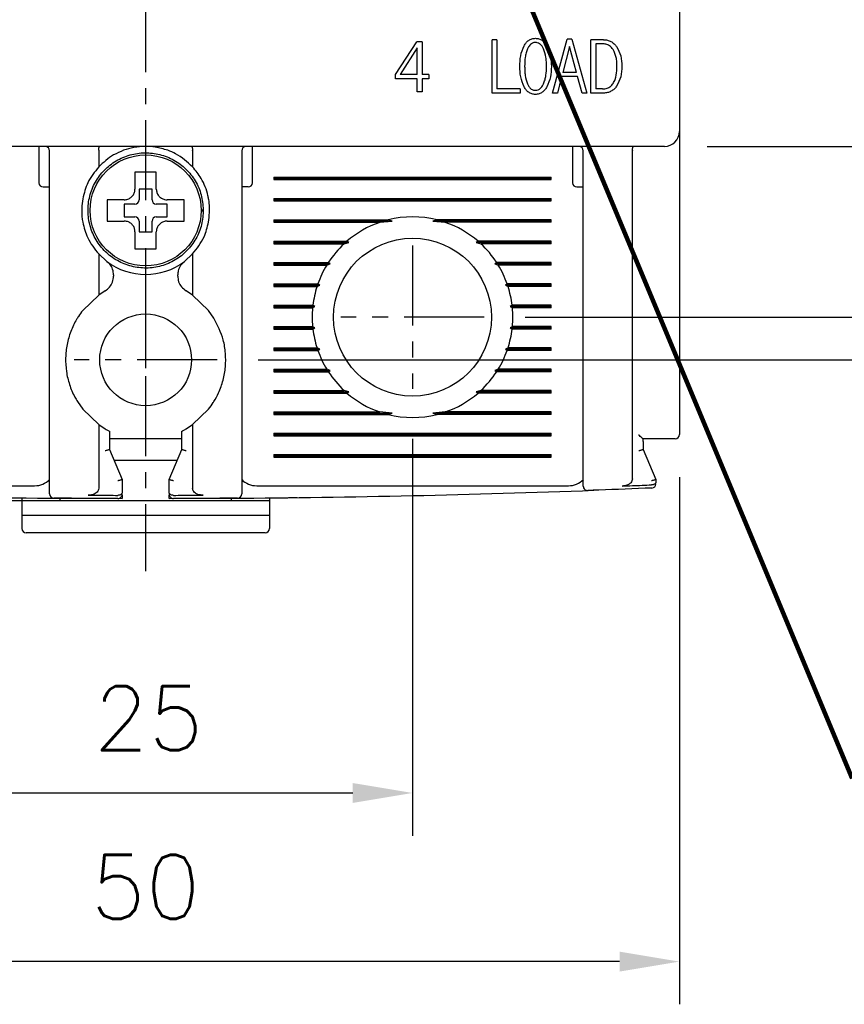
# Model space of a CAD drawing. Extents: x 2148 to 6475, y -907 to 1504.
# Tile 3 of 44: x 4394 to 4433, y 1225 to 1271. Entities that reach past the tile are written whole.
import ezdxf

# ---------------------------------------------------------------- set-up
doc = ezdxf.new("R2010")
doc.units = 0
doc.header["$LTSCALE"] = 3
doc.header["$MEASUREMENT"] = 0
doc.linetypes.add('CENTER', pattern=[2, 1.25, -0.25, 0.25, -0.25])
doc.layers.get('0').update_dxf_attribs({"linetype": 'CONTINUOUS'})
doc.layers.get('Defpoints').update_dxf_attribs({"linetype": 'CONTINUOUS'})
doc.layers.add('cen', color=1, linetype='CENTER')
doc.layers.add('di', color=3, linetype='CONTINUOUS')
doc.styles.add('KIM', font='ROMANS.shx', dxfattribs={"height": 5, "bigfont": 'GSG1.shx'})
doc.styles.get("Standard").update_dxf_attribs({"font": 'romans.shx', "height": 3, "bigfont": 'ghs.shx'})
doc.dimstyles.get("Standard").update_dxf_attribs({"dimtxt": 0.18, "dimasz": 0.18, "dimexe": 0.18, "dimexo": 0.0625, "dimgap": 0.09, "dimtad": 0, "dimtih": 1, "dimtoh": 1, "dimdec": 4, "dimzin": 0, "dimdsep": 46, "dimtxsty": 'Standard', "dimcen": 0.09, "dimadec": 0, "dimazin": 0, "dimtfac": 1, "dimtdec": 4, "dimtofl": 0, "dimtmove": 0, "dimatfit": 3, "dimfxl": 0, "dimtolj": 1, "dimtzin": 0, "dimarcsym": 0})
doc.dimstyles.new('STANDARD$0', dxfattribs={"dimtxt": 5, "dimasz": 5, "dimexe": 1, "dimexo": 2, "dimgap": 2, "dimtad": 1, "dimdec": 4, "dimzin": 12, "dimdsep": 46, "dimtxsty": 'KIM', "dimcen": -1, "dimdle": 0.1, "dimadec": 0, "dimazin": 0, "dimtfac": 1, "dimtdec": 4, "dimtmove": 0, "dimatfit": 3, "dimfxl": 0, "dimtolj": 1, "dimtzin": 0, "dimarcsym": 0})

# ---------------------------------------------------------------- blocks, each defined once
blk = doc.blocks.new('*D149')
at = {"layer": 'Defpoints', "color": 0}
for p in [(4375.009, 1251.468), (4425.009, 1251.368), (4375.009, 1226.669)]:
    blk.add_point(p, dxfattribs=at)
at = {"layer": 'di'}
for p, q in [((4375.009, 1249.468), (4375.009, 1224.669)), ((4425.009, 1249.368), (4425.009, 1224.669)), ((4422.209, 1226.669), (4377.809, 1226.669))]:
    blk.add_line(p, q, dxfattribs=at)
for points in [[(4377.809, 1227.135), (4377.809, 1226.202), (4375.009, 1226.669)], [(4422.209, 1227.135), (4422.209, 1226.202), (4425.009, 1226.669)]]:
    blk.add_solid(points, dxfattribs=at)
at = {"layer": 'di', "insert": (4400.009, 1230.169), "char_height": 3, "attachment_point": 5}
blk.add_mtext('\\A1;50', dxfattribs=at)
blk = doc.blocks.new('*D150')
at = {"layer": 'Defpoints', "color": 0}
for p in [(4387.509, 1253.168), (4412.509, 1253.168), (4412.509, 1234.571)]:
    blk.add_point(p, dxfattribs=at)
at = {"layer": 'di'}
for p, q in [((4387.509, 1251.168), (4387.509, 1232.571)), ((4412.509, 1251.168), (4412.509, 1232.571)), ((4390.309, 1234.571), (4409.709, 1234.571))]:
    blk.add_line(p, q, dxfattribs=at)
for points in [[(4390.309, 1235.037), (4390.309, 1234.104), (4387.509, 1234.571)], [(4409.709, 1235.037), (4409.709, 1234.104), (4412.509, 1234.571)]]:
    blk.add_solid(points, dxfattribs=at)
at = {"layer": 'di', "insert": (4400.144, 1238.071), "char_height": 3, "attachment_point": 5}
blk.add_mtext('\\A1;25', dxfattribs=at)
blk = doc.blocks.new('*D151')
at = {"layer": 'Defpoints', "color": 0}
for p in [(4375.809, 1346.868), (4366.047, 1248.268), (4400.009, 1248.268)]:
    blk.add_point(p, dxfattribs=at)
at = {"layer": 'di'}
for p, q in [((4373.809, 1346.868), (4364.047, 1346.868)), ((4366.047, 1344.068), (4366.047, 1251.068)), ((4398.009, 1248.268), (4364.047, 1248.268))]:
    blk.add_line(p, q, dxfattribs=at)
for points in [[(4365.58, 1344.068), (4366.514, 1344.068), (4366.047, 1346.868)], [(4365.58, 1251.068), (4366.514, 1251.068), (4366.047, 1248.268)]]:
    blk.add_solid(points, dxfattribs=at)
at = {"layer": 'di', "insert": (4362.547, 1297.968), "char_height": 3, "attachment_point": 5, "rotation": 90}
blk.add_mtext('\\A1;98.5', dxfattribs=at)
blk = doc.blocks.new('*D153')
at = {"layer": 'Defpoints', "color": 0}
for p in [(4415.786, 1336.868), (4415.786, 1256.868), (4462.72, 1256.868)]:
    blk.add_point(p, dxfattribs=at)
at = {"layer": 'di'}
for p, q in [((4417.786, 1336.868), (4464.72, 1336.868)), ((4462.72, 1334.068), (4462.72, 1259.668)), ((4417.786, 1256.868), (4464.72, 1256.868))]:
    blk.add_line(p, q, dxfattribs=at)
for points in [[(4462.253, 1334.068), (4463.187, 1334.068), (4462.72, 1336.868)], [(4462.253, 1259.668), (4463.187, 1259.668), (4462.72, 1256.868)]]:
    blk.add_solid(points, dxfattribs=at)
at = {"layer": 'di', "insert": (4459.22, 1296.868), "char_height": 3, "attachment_point": 5, "rotation": 90}
blk.add_mtext('\\A1;80', dxfattribs=at)
blk = doc.blocks.new('*D154')
at = {"layer": 'Defpoints', "color": 0}
for p in [(4424.309, 1328.868), (4424.309, 1264.868), (4452.72, 1264.868)]:
    blk.add_point(p, dxfattribs=at)
at = {"layer": 'di'}
for p, q in [((4426.309, 1328.868), (4454.72, 1328.868)), ((4452.72, 1326.068), (4452.72, 1267.668)), ((4426.309, 1264.868), (4454.72, 1264.868))]:
    blk.add_line(p, q, dxfattribs=at)
for points in [[(4452.253, 1326.068), (4453.187, 1326.068), (4452.72, 1328.868)], [(4452.253, 1267.668), (4453.187, 1267.668), (4452.72, 1264.868)]]:
    blk.add_solid(points, dxfattribs=at)
at = {"layer": 'di', "insert": (4449.22, 1296.868), "char_height": 3, "attachment_point": 5, "rotation": 90}
blk.add_mtext('\\A1;64', dxfattribs=at)
blk = doc.blocks.new('*D137')
at = {"layer": 'Defpoints', "color": 0}
for p in [(4403.364, 1338.868), (4403.286, 1254.868), (4472.72, 1254.868)]:
    blk.add_point(p, dxfattribs=at)
at = {"layer": 'di'}
for p, q in [((4405.364, 1338.868), (4474.72, 1338.868)), ((4472.72, 1336.068), (4472.72, 1257.668)), ((4405.286, 1254.868), (4474.72, 1254.868))]:
    blk.add_line(p, q, dxfattribs=at)
for points in [[(4472.253, 1336.068), (4473.187, 1336.068), (4472.72, 1338.868)], [(4472.253, 1257.668), (4473.187, 1257.668), (4472.72, 1254.868)]]:
    blk.add_solid(points, dxfattribs=at)
at = {"layer": 'di', "insert": (4469.22, 1296.868), "char_height": 3, "attachment_point": 5, "rotation": 90}
blk.add_mtext('\\A1;84', dxfattribs=at)

msp = doc.modelspace()

# ---------------------------------------------------------------- linework, layer by layer
for p, q in [((4425.009, 1328.168), (4425.009, 1265.568)), ((4411.705, 1268.234), (4412.712, 1269.772)), ((4412.955, 1269.772), (4412.712, 1269.772)), ((4412.955, 1269.772), (4412.955, 1268.234)), ((4416.458, 1269.868), (4416.234, 1269.868)), ((4416.234, 1267.368), (4416.234, 1269.868)), ((4416.458, 1269.868), (4416.458, 1267.561)), ((4419.073, 1267.368), (4419.756, 1269.9)), ((4419.976, 1269.9), (4419.756, 1269.9)), ((4419.976, 1269.9), (4420.676, 1267.368)), ((4420.869, 1267.368), (4420.869, 1269.868)), ((4421.462, 1269.868), (4420.869, 1269.868)), ((4412.731, 1269.484), (4411.93, 1268.234)), ((4412.731, 1268.234), (4412.731, 1269.484)), ((4419.865, 1269.548), (4419.55, 1268.33)), ((4420.186, 1268.33), (4419.865, 1269.548)), ((4421.408, 1269.676), (4421.094, 1269.676)), ((4421.094, 1269.676), (4421.094, 1267.561)), ((4420.186, 1268.33), (4419.55, 1268.33)), ((4411.705, 1268.041), (4411.705, 1268.234)), ((4412.731, 1268.041), (4411.705, 1268.041)), ((4412.731, 1268.234), (4411.93, 1268.234)), ((4412.731, 1267.433), (4412.731, 1268.041)), ((4413.276, 1268.234), (4412.955, 1268.234)), ((4413.276, 1268.041), (4412.955, 1268.041)), ((4412.955, 1268.041), (4412.955, 1267.433)), ((4413.276, 1268.234), (4413.276, 1268.041)), ((4419.492, 1268.138), (4419.298, 1267.368)), ((4420.24, 1268.138), (4419.492, 1268.138)), ((4420.451, 1267.368), (4420.24, 1268.138)), ((4412.955, 1267.433), (4412.731, 1267.433)), ((4417.55, 1267.561), (4416.458, 1267.561)), ((4417.55, 1267.561), (4417.55, 1267.368)), ((4421.408, 1267.561), (4421.094, 1267.561)), ((4417.55, 1267.368), (4416.234, 1267.368)), ((4419.298, 1267.368), (4419.073, 1267.368)), ((4420.676, 1267.368), (4420.451, 1267.368)), ((4421.462, 1267.368), (4420.869, 1267.368)), ((4425.009, 1265.568), (4425.009, 1264.741)), ((4424.309, 1264.868), (4375.709, 1264.868)), ((4395.009, 1264.868), (4395.009, 1264.468)), ((4395.509, 1249.466), (4395.509, 1264.668)), ((4397.809, 1264.685), (4397.809, 1264.682)), ((4397.809, 1264.682), (4397.809, 1263.908)), ((4402.209, 1264.682), (4402.209, 1264.685)), ((4402.209, 1264.682), (4402.209, 1263.908)), ((4404.509, 1264.668), (4404.509, 1249.466)), ((4405.009, 1264.468), (4405.009, 1264.868)), ((4420.009, 1264.868), (4420.009, 1264.468)), ((4420.509, 1249.827), (4420.509, 1264.668)), ((4422.809, 1264.685), (4422.809, 1264.682)), ((4422.809, 1249.288), (4422.809, 1264.682)), ((4425.009, 1264.741), (4425.009, 1251.368)), ((4395.009, 1264.468), (4395.009, 1263.168)), ((4405.009, 1263.168), (4405.009, 1264.468)), ((4420.009, 1264.468), (4420.009, 1263.168)), ((4406.009, 1263.426), (4419.009, 1263.426)), ((4406.009, 1263.426), (4406.009, 1263.311)), ((4406.009, 1263.368), (4419.009, 1263.368)), ((4406.009, 1263.311), (4419.009, 1263.311)), ((4419.009, 1263.311), (4419.009, 1263.426)), ((4395.209, 1262.968), (4395.509, 1262.968)), ((4400.309, 1262.868), (4399.709, 1262.868)), ((4399.709, 1262.868), (4399.709, 1262.368)), ((4400.309, 1262.368), (4400.309, 1262.868)), ((4404.809, 1262.968), (4404.509, 1262.968)), ((4420.209, 1262.968), (4420.509, 1262.968)), ((4398.439, 1262.368), (4398.209, 1262.368)), ((4406.009, 1262.426), (4419.009, 1262.426)), ((4406.009, 1262.426), (4406.009, 1262.311)), ((4406.009, 1262.368), (4419.009, 1262.368)), ((4419.009, 1262.311), (4419.009, 1262.426)), ((4399.509, 1262.168), (4399.009, 1262.168)), ((4399.009, 1262.168), (4399.009, 1261.568)), ((4401.009, 1262.168), (4400.509, 1262.168)), ((4401.009, 1261.568), (4401.009, 1262.168)), ((4402.609, 1261.902), (4402.709, 1261.902)), ((4402.709, 1261.902), (4402.709, 1261.834)), ((4406.009, 1262.311), (4419.009, 1262.311)), ((4399.009, 1261.568), (4399.509, 1261.568)), ((4400.509, 1261.568), (4401.009, 1261.568)), ((4402.709, 1261.834), (4402.609, 1261.834)), ((4406.009, 1261.426), (4411.362, 1261.426)), ((4406.009, 1261.426), (4406.009, 1261.311)), ((4411.555, 1261.368), (4411.362, 1261.426)), ((4413.657, 1261.426), (4413.463, 1261.368)), ((4419.009, 1261.426), (4413.657, 1261.426)), ((4419.009, 1261.311), (4419.009, 1261.426)), ((4399.709, 1261.368), (4399.709, 1260.868)), ((4400.309, 1260.868), (4400.309, 1261.368)), ((4406.009, 1261.368), (4411.555, 1261.368)), ((4406.009, 1261.311), (4410.974, 1261.311)), ((4410.974, 1261.311), (4411.555, 1261.368)), ((4413.463, 1261.368), (4414.044, 1261.311)), ((4419.009, 1261.368), (4413.463, 1261.368)), ((4419.009, 1261.311), (4414.044, 1261.311)), ((4399.709, 1260.868), (4400.309, 1260.868)), ((4399.509, 1260.299), (4399.509, 1260.068)), ((4406.009, 1260.426), (4409.438, 1260.426)), ((4406.009, 1260.426), (4406.009, 1260.311)), ((4406.009, 1260.368), (4409.524, 1260.368)), ((4406.009, 1260.311), (4409.309, 1260.311)), ((4409.309, 1260.311), (4409.524, 1260.368)), ((4409.524, 1260.368), (4409.438, 1260.426)), ((4415.58, 1260.426), (4415.494, 1260.368)), ((4415.494, 1260.368), (4415.709, 1260.311)), ((4419.009, 1260.368), (4415.494, 1260.368)), ((4419.009, 1260.426), (4415.58, 1260.426)), ((4419.009, 1260.311), (4415.709, 1260.311)), ((4419.009, 1260.311), (4419.009, 1260.426)), ((4397.809, 1259.829), (4397.809, 1257.905)), ((4397.809, 1259.829), (4398.193, 1259.48)), ((4401.825, 1259.48), (4402.209, 1259.829)), ((4402.209, 1259.829), (4402.209, 1257.905)), ((4406.009, 1259.426), (4408.566, 1259.426)), ((4406.009, 1259.426), (4406.009, 1259.311)), ((4406.009, 1259.368), (4408.648, 1259.368)), ((4406.009, 1259.311), (4408.494, 1259.311)), ((4408.494, 1259.311), (4408.648, 1259.368)), ((4408.648, 1259.368), (4408.566, 1259.426)), ((4416.452, 1259.426), (4416.371, 1259.368)), ((4416.371, 1259.368), (4416.525, 1259.311)), ((4419.009, 1259.368), (4416.371, 1259.368)), ((4419.009, 1259.426), (4416.452, 1259.426)), ((4419.009, 1259.311), (4416.525, 1259.311)), ((4419.009, 1259.311), (4419.009, 1259.426)), ((4398.509, 1258.844), (4398.509, 1258.794)), ((4401.509, 1258.794), (4401.509, 1258.844)), ((4406.009, 1258.426), (4408.075, 1258.426)), ((4406.009, 1258.426), (4406.009, 1258.311)), ((4406.009, 1258.368), (4408.161, 1258.368)), ((4406.009, 1258.311), (4408.036, 1258.311)), ((4408.036, 1258.311), (4408.161, 1258.368)), ((4408.161, 1258.368), (4408.075, 1258.426)), ((4416.944, 1258.426), (4416.858, 1258.368)), ((4416.858, 1258.368), (4416.982, 1258.311)), ((4419.009, 1258.368), (4416.858, 1258.368)), ((4419.009, 1258.426), (4416.944, 1258.426)), ((4419.009, 1258.311), (4416.982, 1258.311)), ((4419.009, 1258.311), (4419.009, 1258.426)), ((4397.809, 1257.905), (4397.059, 1257.184)), ((4398.114, 1258.104), (4397.809, 1257.905)), ((4402.209, 1257.905), (4401.905, 1258.104)), ((4402.959, 1257.184), (4402.209, 1257.905)), ((4406.009, 1257.426), (4407.842, 1257.426)), ((4406.009, 1257.426), (4406.009, 1257.311)), ((4406.009, 1257.368), (4407.936, 1257.368)), ((4406.009, 1257.311), (4407.83, 1257.311)), ((4407.83, 1257.311), (4407.936, 1257.368)), ((4407.936, 1257.368), (4407.842, 1257.426)), ((4417.176, 1257.426), (4417.082, 1257.368)), ((4417.082, 1257.368), (4417.188, 1257.311)), ((4419.009, 1257.368), (4417.082, 1257.368)), ((4419.009, 1257.426), (4417.176, 1257.426)), ((4419.009, 1257.311), (4417.188, 1257.311)), ((4419.009, 1257.311), (4419.009, 1257.426)), ((4403.209, 1256.824), (4402.959, 1257.184)), ((4406.009, 1256.426), (4407.83, 1256.426)), ((4406.009, 1256.426), (4406.009, 1256.311)), ((4406.009, 1256.368), (4407.936, 1256.368)), ((4407.936, 1256.368), (4407.83, 1256.426)), ((4407.842, 1256.311), (4407.936, 1256.368)), ((4417.188, 1256.426), (4417.082, 1256.368)), ((4417.082, 1256.368), (4417.176, 1256.311)), ((4419.009, 1256.368), (4417.082, 1256.368)), ((4419.009, 1256.426), (4417.188, 1256.426)), ((4419.009, 1256.311), (4419.009, 1256.426)), ((4406.009, 1256.311), (4407.842, 1256.311)), ((4419.009, 1256.311), (4417.176, 1256.311)), ((4406.009, 1255.426), (4408.036, 1255.426)), ((4406.009, 1255.426), (4406.009, 1255.311)), ((4408.161, 1255.368), (4408.036, 1255.426)), ((4416.982, 1255.426), (4416.858, 1255.368)), ((4419.009, 1255.426), (4416.982, 1255.426)), ((4419.009, 1255.311), (4419.009, 1255.426)), ((4406.009, 1255.368), (4408.161, 1255.368)), ((4406.009, 1255.311), (4408.075, 1255.311)), ((4408.075, 1255.311), (4408.161, 1255.368)), ((4416.858, 1255.368), (4416.944, 1255.311)), ((4419.009, 1255.368), (4416.858, 1255.368)), ((4419.009, 1255.311), (4416.944, 1255.311)), ((4406.009, 1254.426), (4408.494, 1254.426)), ((4406.009, 1254.426), (4406.009, 1254.311)), ((4406.009, 1254.368), (4408.648, 1254.368)), ((4406.009, 1254.311), (4408.566, 1254.311)), ((4408.648, 1254.368), (4408.494, 1254.426)), ((4408.566, 1254.311), (4408.648, 1254.368)), ((4416.525, 1254.426), (4416.371, 1254.368)), ((4416.371, 1254.368), (4416.452, 1254.311)), ((4419.009, 1254.368), (4416.371, 1254.368)), ((4419.009, 1254.311), (4416.452, 1254.311)), ((4419.009, 1254.426), (4416.525, 1254.426)), ((4419.009, 1254.311), (4419.009, 1254.426)), ((4406.009, 1253.426), (4409.309, 1253.426)), ((4406.009, 1253.426), (4406.009, 1253.311)), ((4406.009, 1253.368), (4409.524, 1253.368)), ((4406.009, 1253.311), (4409.438, 1253.311)), ((4409.524, 1253.368), (4409.309, 1253.426)), ((4409.438, 1253.311), (4409.524, 1253.368)), ((4415.709, 1253.426), (4415.494, 1253.368)), ((4415.494, 1253.368), (4415.58, 1253.311)), ((4419.009, 1253.368), (4415.494, 1253.368)), ((4419.009, 1253.311), (4415.58, 1253.311)), ((4419.009, 1253.426), (4415.709, 1253.426)), ((4419.009, 1253.311), (4419.009, 1253.426)), ((4396.809, 1252.913), (4397.059, 1252.553)), ((4397.059, 1252.553), (4397.809, 1251.832)), ((4402.209, 1251.832), (4402.959, 1252.553)), ((4406.009, 1252.426), (4410.974, 1252.426)), ((4406.009, 1252.426), (4406.009, 1252.311)), ((4406.009, 1252.368), (4411.555, 1252.368)), ((4406.009, 1252.311), (4411.362, 1252.311)), ((4411.555, 1252.368), (4410.974, 1252.426)), ((4411.362, 1252.311), (4411.555, 1252.368)), ((4414.044, 1252.426), (4413.463, 1252.368)), ((4413.463, 1252.368), (4413.657, 1252.311)), ((4419.009, 1252.368), (4413.463, 1252.368)), ((4419.009, 1252.311), (4413.657, 1252.311)), ((4419.009, 1252.426), (4414.044, 1252.426)), ((4419.009, 1252.311), (4419.009, 1252.426)), ((4397.809, 1251.832), (4397.809, 1248.847)), ((4397.809, 1251.832), (4398.109, 1251.635)), ((4401.909, 1251.635), (4402.209, 1251.832)), ((4402.209, 1251.832), (4402.209, 1248.847)), ((4398.309, 1251.526), (4398.309, 1250.668)), ((4401.709, 1250.668), (4401.709, 1251.526)), ((4406.009, 1251.426), (4419.009, 1251.426)), ((4406.009, 1251.426), (4406.009, 1251.311)), ((4406.009, 1251.368), (4419.009, 1251.368)), ((4406.009, 1251.311), (4419.009, 1251.311)), ((4419.009, 1251.311), (4419.009, 1251.426)), ((4401.709, 1251.168), (4398.309, 1251.168)), ((4424.309, 1251.168), (4423.308, 1251.168)), ((4423.309, 1251.035), (4423.308, 1251.168)), ((4423.309, 1251.035), (4423.309, 1251.168)), ((4423.309, 1251.035), (4423.309, 1250.668)), ((4398.309, 1250.668), (4398.309, 1250.668)), ((4398.309, 1250.668), (4398.909, 1249.268)), ((4401.109, 1249.268), (4401.709, 1250.668)), ((4401.709, 1250.668), (4401.709, 1250.668)), ((4406.009, 1250.426), (4419.009, 1250.426)), ((4406.009, 1250.426), (4406.009, 1250.311)), ((4406.009, 1250.368), (4419.009, 1250.368)), ((4419.009, 1250.311), (4419.009, 1250.426)), ((4423.309, 1250.668), (4423.309, 1250.668)), ((4423.309, 1250.668), (4423.909, 1249.268)), ((4398.523, 1250.168), (4401.495, 1250.168)), ((4406.009, 1250.311), (4419.009, 1250.311)), ((4380.209, 1248.968), (4394.809, 1248.968)), ((4398.909, 1249.268), (4398.909, 1249.268)), ((4398.909, 1249.268), (4398.909, 1248.65)), ((4401.109, 1249.268), (4401.109, 1249.268)), ((4401.109, 1248.65), (4401.109, 1249.268)), ((4405.209, 1248.968), (4419.809, 1248.968)), ((4423.716, 1249.01), (4423.709, 1249.009)), ((4423.909, 1249.268), (4423.909, 1249.268)), ((4423.909, 1249.268), (4423.909, 1249.141)), ((4398.709, 1248.518), (4398.709, 1248.518)), ((4398.909, 1248.522), (4398.909, 1248.369)), ((4401.109, 1248.369), (4401.109, 1248.522)), ((4401.309, 1248.518), (4401.31, 1248.518)), ((4394.209, 1248.398), (4394.209, 1248.268)), ((4396.009, 1248.268), (4394.209, 1248.268)), ((4394.209, 1248.268), (4394.209, 1247.568)), ((4396.009, 1248.268), (4396.009, 1248.382)), ((4396.009, 1248.382), (4398.909, 1248.369)), ((4404.009, 1248.268), (4396.009, 1248.268)), ((4401.109, 1248.369), (4404.009, 1248.382)), ((4404.009, 1248.382), (4404.009, 1248.268)), ((4405.809, 1248.268), (4404.009, 1248.268)), ((4405.809, 1248.398), (4405.809, 1248.268)), ((4405.809, 1248.268), (4405.809, 1247.568)), ((4405.809, 1247.568), (4394.209, 1247.568)), ((4394.209, 1247.568), (4394.209, 1246.968)), ((4405.809, 1247.568), (4405.809, 1246.968)), ((4405.609, 1246.768), (4394.409, 1246.768))]:
    msp.add_line(p, q)
for centre, radius in [((4400.009, 1261.868), 2.6), ((4412.509, 1256.868), 3.7), ((4400.009, 1254.868), 2.15)]:
    msp.add_circle(centre, radius)
for centre, radius, start, end in [((4424.309, 1265.568), 0.7, 270, 0), ((4395.309, 1264.668), 0.2, 0, 90), ((4404.709, 1264.668), 0.2, 90, 180), ((4420.309, 1264.668), 0.2, 0, 90), ((4395.209, 1263.168), 0.2, 180, 270), ((4404.809, 1263.168), 0.2, 270, 0), ((4420.209, 1263.168), 0.2, 180, 270), ((4399.509, 1262.368), 0.2, 270, 0), ((4400.509, 1262.368), 0.2, 180, 270), ((4399.509, 1261.368), 0.2, 0, 90), ((4400.509, 1261.368), 0.2, 90, 180), ((4412.509, 1256.868), 4.7, 75.8668, 104.1332), ((4412.509, 1256.868), 4.7, 109.0625, 130.8026), ((4412.509, 1256.868), 4.7, 49.1974, 70.9375), ((4412.509, 1256.868), 4.7, 132.9123, 147.0301), ((4412.509, 1256.868), 4.7, 32.9699, 47.0877), ((4400.009, 1261.868), 3, 232.7522, 307.2478), ((4412.509, 1256.868), 4.7, 148.6925, 160.6442), ((4412.509, 1256.868), 4.7, 19.3558, 31.3075), ((4412.509, 1256.868), 4.7, 162.1296, 173.1848), ((4412.509, 1256.868), 4.7, 6.8152, 17.8704), ((4412.509, 1256.868), 4.7, 174.6005, 185.3995), ((4412.509, 1256.868), 4.7, 354.6005, 5.3995), ((4412.509, 1256.868), 4.7, 186.8152, 197.8704), ((4412.509, 1256.868), 4.7, 342.1296, 353.1848), ((4412.509, 1256.868), 4.7, 199.3558, 211.3075), ((4412.509, 1256.868), 4.7, 328.6925, 340.6442), ((4412.509, 1256.868), 4.7, 212.9699, 227.0877), ((4412.509, 1256.868), 4.7, 312.9123, 327.0301), ((4412.509, 1256.868), 4.7, 229.1974, 250.9375), ((4412.509, 1256.868), 4.7, 289.0625, 310.8026), ((4412.509, 1256.868), 4.7, 255.8668, 284.1332), ((4424.809, 1251.368), 0.2, 270, 0), ((4394.809, 1249.968), 1, 270, 314.6343), ((4405.209, 1249.968), 1, 225.4794, 270), ((4419.809, 1249.968), 1, 270, 314.6343), ((4423.709, 1249.06), 0.2, 272.3777, 0), ((4400.009, 1819.828), 571.46, 267.89402, 269.59895), ((4395.709, 1248.585), 0.2, 180, 269.5687), ((4398.709, 1248.57), 0.2, 269.8696, 0), ((4401.309, 1248.57), 0.2, 180, 270.1304), ((4400.009, 1819.828), 571.46, 270.40105, 272.10598), ((4404.309, 1248.585), 0.2, 270.4313, 0), ((4420.709, 1248.944), 0.2, 180, 272.0766), ((4394.409, 1246.968), 0.2, 180, 270), ((4405.609, 1246.968), 0.2, 270, 0)]:
    msp.add_arc(centre, radius, start, end)
for points, knots in [([(4417.733, 1269.584), (4417.763, 1269.631), (4417.822, 1269.726), (4417.946, 1269.841), (4418.098, 1269.92), (4418.21, 1269.928), (4418.266, 1269.933)], [0, 0, 0, 0, 0.2504687, 0.4996068, 0.7489103, 1, 1, 1, 1]), ([(4418.266, 1269.74), (4418.22, 1269.735), (4418.132, 1269.724), (4418.01, 1269.633), (4417.942, 1269.533), (4417.908, 1269.462), (4417.9, 1269.447)], [0, 0, 0, 0, 0.275455, 0.527007, 0.894457, 1, 1, 1, 1]), ([(4418.266, 1269.933), (4418.323, 1269.928), (4418.435, 1269.92), (4418.589, 1269.842), (4418.714, 1269.726), (4418.775, 1269.631), (4418.806, 1269.584)], [0, 0, 0, 0, 0.250227, 0.499897, 0.749407, 1, 1, 1, 1]), ([(4418.642, 1269.447), (4418.621, 1269.485), (4418.574, 1269.574), (4418.478, 1269.678), (4418.363, 1269.733), (4418.296, 1269.738), (4418.266, 1269.74)], [0, 0, 0, 0, 0.257599, 0.602919, 0.821778, 1, 1, 1, 1]), ([(4421.462, 1269.868), (4421.521, 1269.864), (4421.64, 1269.856), (4421.808, 1269.792), (4421.955, 1269.688), (4422.03, 1269.596), (4422.067, 1269.549)], [0, 0, 0, 0, 0.250217, 0.499042, 0.748694, 1, 1, 1, 1]), ([(4417.537, 1268.62), (4417.541, 1268.787), (4417.547, 1269.121), (4417.671, 1269.43), (4417.733, 1269.584)], [0, 0, 0, 0, 0.502084, 1, 1, 1, 1]), ([(4417.9, 1269.447), (4417.875, 1269.38), (4417.824, 1269.248), (4417.772, 1268.97), (4417.766, 1268.76), (4417.762, 1268.62)], [0, 0, 0, 0, 0.251849, 0.503623, 1, 1, 1, 1]), ([(4418.787, 1268.62), (4418.786, 1268.691), (4418.783, 1268.834), (4418.757, 1269.116), (4418.688, 1269.315), (4418.642, 1269.447)], [0, 0, 0, 0, 0.253747, 0.507704, 1, 1, 1, 1]), ([(4418.806, 1269.584), (4418.871, 1269.43), (4419.001, 1269.122), (4419.008, 1268.787), (4419.012, 1268.62)], [0, 0, 0, 0, 0.499561, 1, 1, 1, 1]), ([(4421.905, 1269.411), (4421.853, 1269.476), (4421.762, 1269.587), (4421.575, 1269.666), (4421.462, 1269.673), (4421.408, 1269.676)], [0, 0, 0, 0, 0.419523, 0.726037, 1, 1, 1, 1]), ([(4422.087, 1268.617), (4422.086, 1268.687), (4422.082, 1268.828), (4422.051, 1269.103), (4421.963, 1269.289), (4421.905, 1269.411)], [0, 0, 0, 0, 0.2566177, 0.5135218, 1, 1, 1, 1]), ([(4422.067, 1269.549), (4422.144, 1269.405), (4422.297, 1269.115), (4422.307, 1268.788), (4422.312, 1268.623)], [0, 0, 0, 0, 0.498915, 1, 1, 1, 1]), ([(4417.733, 1267.659), (4417.671, 1267.813), (4417.548, 1268.122), (4417.541, 1268.454), (4417.537, 1268.62)], [0, 0, 0, 0, 0.49962, 1, 1, 1, 1]), ([(4417.762, 1268.62), (4417.763, 1268.549), (4417.766, 1268.407), (4417.789, 1268.126), (4417.854, 1267.926), (4417.897, 1267.794)], [0, 0, 0, 0, 0.253194, 0.506489, 1, 1, 1, 1]), ([(4418.642, 1267.794), (4418.668, 1267.86), (4418.722, 1267.991), (4418.776, 1268.269), (4418.783, 1268.48), (4418.787, 1268.62)], [0, 0, 0, 0, 0.2519645, 0.503858, 1, 1, 1, 1]), ([(4419.012, 1268.62), (4419.008, 1268.452), (4419.001, 1268.119), (4418.871, 1267.812), (4418.806, 1267.659)], [0, 0, 0, 0, 0.50225, 1, 1, 1, 1]), ([(4421.905, 1267.815), (4421.939, 1267.878), (4422.039, 1268.064), (4422.081, 1268.344), (4422.086, 1268.549), (4422.087, 1268.617)], [0, 0, 0, 0, 0.2580032, 0.7559467, 1, 1, 1, 1]), ([(4422.312, 1268.623), (4422.307, 1268.457), (4422.298, 1268.126), (4422.144, 1267.833), (4422.067, 1267.687)], [0, 0, 0, 0, 0.503418, 1, 1, 1, 1]), ([(4418.266, 1267.304), (4418.21, 1267.309), (4418.097, 1267.318), (4417.945, 1267.398), (4417.823, 1267.516), (4417.763, 1267.612), (4417.733, 1267.659)], [0, 0, 0, 0, 0.249809, 0.499524, 0.749146, 1, 1, 1, 1]), ([(4417.897, 1267.794), (4417.917, 1267.755), (4417.962, 1267.667), (4418.053, 1267.563), (4418.166, 1267.505), (4418.234, 1267.499), (4418.266, 1267.497)], [0, 0, 0, 0, 0.259246, 0.592427, 0.809802, 1, 1, 1, 1]), ([(4418.266, 1267.497), (4418.311, 1267.502), (4418.4, 1267.512), (4418.524, 1267.603), (4418.597, 1267.705), (4418.633, 1267.777), (4418.642, 1267.794)], [0, 0, 0, 0, 0.265392, 0.520257, 0.886599, 1, 1, 1, 1]), ([(4418.806, 1267.659), (4418.775, 1267.612), (4418.715, 1267.516), (4418.591, 1267.398), (4418.437, 1267.318), (4418.323, 1267.309), (4418.266, 1267.304)], [0, 0, 0, 0, 0.249968, 0.498633, 0.749365, 1, 1, 1, 1]), ([(4421.408, 1267.561), (4421.484, 1267.567), (4421.619, 1267.577), (4421.794, 1267.674), (4421.868, 1267.768), (4421.905, 1267.815)], [0, 0, 0, 0, 0.390192, 0.690048, 1, 1, 1, 1]), ([(4422.067, 1267.687), (4422.03, 1267.641), (4421.956, 1267.548), (4421.809, 1267.444), (4421.64, 1267.379), (4421.521, 1267.372), (4421.462, 1267.368)], [0, 0, 0, 0, 0.250808, 0.500239, 0.749474, 1, 1, 1, 1]), ([(4397.809, 1264.685), (4397.81, 1264.706), (4397.812, 1264.75), (4397.822, 1264.806), (4397.836, 1264.847), (4397.85, 1264.865), (4397.859, 1264.868), (4397.862, 1264.868), (4397.863, 1264.868)], [0, 0, 0, 0, 0.217458, 0.434773, 0.655996, 0.884662, 0.986783, 1, 1, 1, 1]), ([(4398.975, 1264.685), (4398.816, 1264.618), (4398.379, 1264.436), (4398.031, 1264.113), (4397.809, 1263.908)], [0, 0, 0, 0, 0.364329, 1, 1, 1, 1]), ([(4400.009, 1264.868), (4399.821, 1264.86), (4399.468, 1264.843), (4399.132, 1264.735), (4398.975, 1264.685)], [0, 0, 0, 0, 0.532004, 1, 1, 1, 1]), ([(4401.043, 1264.685), (4400.849, 1264.745), (4400.512, 1264.849), (4400.159, 1264.863), (4400.009, 1264.868)], [0, 0, 0, 0, 0.575575, 1, 1, 1, 1]), ([(4402.209, 1263.908), (4401.958, 1264.136), (4401.606, 1264.456), (4401.168, 1264.634), (4401.043, 1264.685)], [0, 0, 0, 0, 0.7139436, 1, 1, 1, 1]), ([(4402.156, 1264.868), (4402.156, 1264.868), (4402.159, 1264.868), (4402.168, 1264.865), (4402.182, 1264.847), (4402.196, 1264.806), (4402.206, 1264.75), (4402.208, 1264.706), (4402.209, 1264.685)], [0, 0, 0, 0, 0.013217, 0.115338, 0.344004, 0.565227, 0.782542, 1, 1, 1, 1]), ([(4422.809, 1264.685), (4422.81, 1264.706), (4422.812, 1264.75), (4422.822, 1264.806), (4422.836, 1264.847), (4422.85, 1264.865), (4422.859, 1264.868), (4422.862, 1264.868), (4422.863, 1264.868)], [0, 0, 0, 0, 0.217458, 0.434773, 0.655996, 0.884662, 0.986783, 1, 1, 1, 1]), ([(4402.709, 1261.902), (4402.689, 1262.136), (4402.647, 1262.609), (4402.355, 1263.264), (4401.916, 1263.824), (4401.345, 1264.251), (4400.683, 1264.515), (4399.975, 1264.599), (4399.269, 1264.498), (4398.614, 1264.216), (4398.054, 1263.775), (4397.627, 1263.204), (4397.362, 1262.542), (4397.279, 1261.834), (4397.38, 1261.128), (4397.661, 1260.473), (4398.103, 1259.913), (4398.673, 1259.486), (4399.336, 1259.221), (4400.044, 1259.138), (4400.749, 1259.239), (4401.404, 1259.52), (4401.965, 1259.962), (4402.389, 1260.533), (4402.665, 1261.195), (4402.694, 1261.668), (4402.709, 1261.902)], [0, 0, 0, 0, 0.041425, 0.083575, 0.125, 0.166425, 0.208575, 0.25, 0.291425, 0.333575, 0.375, 0.416425, 0.458575, 0.5, 0.541425, 0.583575, 0.625, 0.666425, 0.708575, 0.75, 0.791425, 0.833575, 0.875, 0.916425, 0.958575, 1, 1, 1, 1]), ([(4397.809, 1263.908), (4397.621, 1263.673), (4397.272, 1263.236), (4397.126, 1262.674), (4397.059, 1262.414)], [0, 0, 0, 0, 0.538099, 1, 1, 1, 1]), ([(4402.959, 1262.414), (4402.949, 1262.463), (4402.882, 1262.797), (4402.669, 1263.343), (4402.351, 1263.734), (4402.209, 1263.908)], [0, 0, 0, 0, 0.0873637, 0.5935714, 1, 1, 1, 1]), ([(4399.509, 1263.668), (4399.509, 1263.625), (4399.509, 1263.549), (4399.509, 1263.472), (4399.509, 1263.438)], [0, 0, 0, 0, 0.571794, 1, 1, 1, 1]), ([(4399.509, 1263.438), (4399.509, 1263.273), (4399.509, 1263.083), (4399.509, 1262.893), (4399.509, 1262.868)], [0, 0, 0, 0, 0.871112, 1, 1, 1, 1]), ([(4400.509, 1263.438), (4400.509, 1263.472), (4400.509, 1263.549), (4400.509, 1263.625), (4400.509, 1263.668)], [0, 0, 0, 0, 0.428206, 1, 1, 1, 1]), ([(4400.509, 1262.868), (4400.509, 1262.893), (4400.509, 1263.083), (4400.509, 1263.273), (4400.509, 1263.438)], [0, 0, 0, 0, 0.128888, 1, 1, 1, 1]), ([(4399.009, 1262.368), (4399.065, 1262.374), (4399.178, 1262.385), (4399.327, 1262.471), (4399.44, 1262.598), (4399.501, 1262.738), (4399.507, 1262.831), (4399.509, 1262.868)], [0, 0, 0, 0, 0.214612, 0.429239, 0.643513, 0.857576, 1, 1, 1, 1]), ([(4400.509, 1262.868), (4400.515, 1262.812), (4400.526, 1262.7), (4400.612, 1262.55), (4400.738, 1262.437), (4400.879, 1262.377), (4400.972, 1262.371), (4401.009, 1262.368)], [0, 0, 0, 0, 0.214612, 0.429239, 0.643513, 0.857576, 1, 1, 1, 1]), ([(4397.059, 1262.414), (4397.028, 1262.125), (4396.988, 1261.757), (4397.046, 1261.4), (4397.059, 1261.323)], [0, 0, 0, 0, 0.784619, 1, 1, 1, 1]), ([(4399.009, 1262.368), (4398.985, 1262.368), (4398.795, 1262.368), (4398.605, 1262.368), (4398.439, 1262.368)], [0, 0, 0, 0, 0.128888, 1, 1, 1, 1]), ([(4401.579, 1262.368), (4401.414, 1262.368), (4401.224, 1262.368), (4401.034, 1262.368), (4401.009, 1262.368)], [0, 0, 0, 0, 0.871112, 1, 1, 1, 1]), ([(4401.809, 1262.368), (4401.766, 1262.368), (4401.69, 1262.368), (4401.612, 1262.368), (4401.579, 1262.368)], [0, 0, 0, 0, 0.571794, 1, 1, 1, 1]), ([(4402.959, 1261.323), (4402.991, 1261.617), (4403.031, 1261.982), (4402.971, 1262.344), (4402.959, 1262.414)], [0, 0, 0, 0, 0.807197, 1, 1, 1, 1]), ([(4397.059, 1261.323), (4397.125, 1261.07), (4397.271, 1260.502), (4397.617, 1260.069), (4397.809, 1259.829)], [0, 0, 0, 0, 0.44586, 1, 1, 1, 1]), ([(4398.209, 1261.368), (4398.263, 1261.368), (4398.339, 1261.368), (4398.417, 1261.368), (4398.439, 1261.368)], [0, 0, 0, 0, 0.70684, 1, 1, 1, 1]), ([(4398.439, 1261.368), (4398.605, 1261.368), (4398.795, 1261.368), (4398.985, 1261.368), (4399.009, 1261.368)], [0, 0, 0, 0, 0.871112, 1, 1, 1, 1]), ([(4399.509, 1260.868), (4399.504, 1260.925), (4399.493, 1261.037), (4399.407, 1261.187), (4399.28, 1261.3), (4399.139, 1261.36), (4399.046, 1261.366), (4399.009, 1261.368)], [0, 0, 0, 0, 0.214612, 0.429239, 0.643513, 0.857576, 1, 1, 1, 1]), ([(4401.009, 1261.368), (4400.953, 1261.363), (4400.841, 1261.352), (4400.691, 1261.266), (4400.578, 1261.139), (4400.518, 1260.999), (4400.512, 1260.906), (4400.509, 1260.868)], [0, 0, 0, 0, 0.2146123, 0.4292387, 0.6435135, 0.8575757, 1, 1, 1, 1]), ([(4401.009, 1261.368), (4401.034, 1261.368), (4401.224, 1261.368), (4401.414, 1261.368), (4401.579, 1261.368)], [0, 0, 0, 0, 0.128888, 1, 1, 1, 1]), ([(4401.579, 1261.368), (4401.612, 1261.368), (4401.69, 1261.368), (4401.766, 1261.368), (4401.809, 1261.368)], [0, 0, 0, 0, 0.428206, 1, 1, 1, 1]), ([(4402.209, 1259.829), (4402.41, 1260.083), (4402.755, 1260.518), (4402.899, 1261.086), (4402.959, 1261.323)], [0, 0, 0, 0, 0.5832405, 1, 1, 1, 1]), ([(4399.509, 1260.868), (4399.509, 1260.844), (4399.509, 1260.654), (4399.509, 1260.464), (4399.509, 1260.299)], [0, 0, 0, 0, 0.128888, 1, 1, 1, 1]), ([(4400.509, 1260.299), (4400.509, 1260.464), (4400.509, 1260.654), (4400.509, 1260.844), (4400.509, 1260.868)], [0, 0, 0, 0, 0.871112, 1, 1, 1, 1]), ([(4400.509, 1260.068), (4400.509, 1260.122), (4400.509, 1260.198), (4400.509, 1260.276), (4400.509, 1260.299)], [0, 0, 0, 0, 0.70684, 1, 1, 1, 1]), ([(4398.509, 1258.844), (4398.5, 1258.934), (4398.482, 1259.114), (4398.358, 1259.335), (4398.242, 1259.437), (4398.193, 1259.48)], [0, 0, 0, 0, 0.3678302, 0.7356828, 1, 1, 1, 1]), ([(4401.825, 1259.48), (4401.759, 1259.419), (4401.627, 1259.296), (4401.526, 1259.063), (4401.514, 1258.909), (4401.509, 1258.844)], [0, 0, 0, 0, 0.366316, 0.732589, 1, 1, 1, 1]), ([(4398.114, 1258.104), (4398.186, 1258.157), (4398.332, 1258.264), (4398.478, 1258.51), (4398.499, 1258.697), (4398.509, 1258.794)], [0, 0, 0, 0, 0.323953, 0.647862, 1, 1, 1, 1]), ([(4401.509, 1258.794), (4401.518, 1258.704), (4401.536, 1258.524), (4401.676, 1258.274), (4401.827, 1258.162), (4401.905, 1258.104)], [0, 0, 0, 0, 0.3257782, 0.6515792, 1, 1, 1, 1]), ([(4396.809, 1256.824), (4396.797, 1256.804), (4396.677, 1256.604), (4396.486, 1256.201), (4396.311, 1255.591), (4396.243, 1254.959), (4396.28, 1254.324), (4396.427, 1253.704), (4396.621, 1253.235), (4396.769, 1252.983), (4396.809, 1252.913)], [0, 0, 0, 0, 0.016609, 0.1701, 0.323593, 0.477808, 0.632023, 0.786686, 0.941347, 1, 1, 1, 1]), ([(4397.059, 1257.184), (4396.991, 1257.092), (4396.903, 1256.975), (4396.826, 1256.851), (4396.809, 1256.824)], [0, 0, 0, 0, 0.78332, 1, 1, 1, 1]), ([(4403.209, 1252.913), (4403.284, 1253.047), (4403.463, 1253.364), (4403.651, 1253.911), (4403.763, 1254.537), (4403.763, 1255.173), (4403.641, 1255.964), (4403.377, 1256.489), (4403.209, 1256.824)], [0, 0, 0, 0, 0.111593, 0.265712, 0.41983, 0.574549, 0.729265, 1, 1, 1, 1]), ([(4402.959, 1252.553), (4403.034, 1252.654), (4403.12, 1252.769), (4403.199, 1252.897), (4403.209, 1252.913)], [0, 0, 0, 0, 0.873402, 1, 1, 1, 1]), ([(4398.109, 1251.635), (4398.139, 1251.618), (4398.194, 1251.587), (4398.26, 1251.551), (4398.302, 1251.53), (4398.307, 1251.527), (4398.309, 1251.526)], [0, 0, 0, 0, 0.297961, 0.559961, 0.798939, 1, 1, 1, 1]), ([(4401.709, 1251.526), (4401.711, 1251.527), (4401.715, 1251.529), (4401.746, 1251.545), (4401.792, 1251.569), (4401.849, 1251.6), (4401.89, 1251.624), (4401.909, 1251.635)], [0, 0, 0, 0, 0.188951, 0.377386, 0.579408, 0.805367, 1, 1, 1, 1]), ([(4423.308, 1251.168), (4423.304, 1251.17), (4423.297, 1251.173), (4423.265, 1251.199), (4423.212, 1251.246), (4423.156, 1251.3), (4423.119, 1251.336), (4423.11, 1251.345), (4423.109, 1251.346)], [0, 0, 0, 0, 0.160598, 0.3201, 0.56305, 0.893671, 0.992099, 1, 1, 1, 1]), ([(4424.809, 1251.168), (4424.807, 1251.168), (4424.8, 1251.168), (4424.739, 1251.168), (4424.626, 1251.168), (4424.477, 1251.168), (4424.365, 1251.168), (4424.309, 1251.168)], [0, 0, 0, 0, 0.145708, 0.360579, 0.574128, 0.787053, 1, 1, 1, 1]), ([(4398.309, 1250.668), (4398.307, 1250.665), (4398.303, 1250.659), (4398.269, 1250.645), (4398.22, 1250.63), (4398.165, 1250.616), (4398.127, 1250.608), (4398.111, 1250.604), (4398.109, 1250.604)], [0, 0, 0, 0, 0.209279, 0.418501, 0.629589, 0.844731, 0.985698, 1, 1, 1, 1]), ([(4401.909, 1250.604), (4401.908, 1250.604), (4401.892, 1250.608), (4401.853, 1250.616), (4401.798, 1250.63), (4401.749, 1250.645), (4401.716, 1250.659), (4401.711, 1250.665), (4401.709, 1250.668)], [0, 0, 0, 0, 0.014302, 0.155271, 0.370414, 0.581499, 0.790722, 1, 1, 1, 1]), ([(4423.309, 1250.668), (4423.307, 1250.665), (4423.303, 1250.659), (4423.269, 1250.645), (4423.22, 1250.63), (4423.165, 1250.616), (4423.127, 1250.608), (4423.111, 1250.604), (4423.109, 1250.604)], [0, 0, 0, 0, 0.209278, 0.418501, 0.629586, 0.844729, 0.985698, 1, 1, 1, 1]), ([(4395.509, 1248.585), (4395.509, 1248.586), (4395.509, 1248.59), (4395.509, 1248.663), (4395.509, 1248.858), (4395.509, 1249.135), (4395.509, 1249.356), (4395.509, 1249.466)], [0, 0, 0, 0, 0.070841, 0.303125, 0.535412, 0.767706, 1, 1, 1, 1]), ([(4404.509, 1249.466), (4404.509, 1249.432), (4404.509, 1249.288), (4404.509, 1249.044), (4404.509, 1248.79), (4404.509, 1248.618), (4404.509, 1248.596), (4404.509, 1248.585)], [0, 0, 0, 0, 0.070883, 0.303168, 0.535449, 0.767724, 1, 1, 1, 1]), ([(4420.509, 1248.944), (4420.509, 1248.945), (4420.509, 1248.949), (4420.509, 1249.022), (4420.509, 1249.218), (4420.509, 1249.495), (4420.509, 1249.716), (4420.509, 1249.827)], [0, 0, 0, 0, 0.071023, 0.303121, 0.535367, 0.767684, 1, 1, 1, 1]), ([(4398.909, 1249.268), (4398.907, 1249.265), (4398.903, 1249.259), (4398.869, 1249.245), (4398.82, 1249.229), (4398.765, 1249.215), (4398.727, 1249.207), (4398.711, 1249.204), (4398.709, 1249.203)], [0, 0, 0, 0, 0.209292, 0.418511, 0.629601, 0.844741, 0.98569, 1, 1, 1, 1]), ([(4401.309, 1249.203), (4401.308, 1249.204), (4401.292, 1249.207), (4401.253, 1249.215), (4401.198, 1249.229), (4401.149, 1249.245), (4401.116, 1249.259), (4401.111, 1249.265), (4401.109, 1249.268)], [0, 0, 0, 0, 0.01431, 0.155261, 0.370399, 0.581488, 0.790708, 1, 1, 1, 1]), ([(4422.809, 1249.288), (4422.805, 1249.255), (4422.798, 1249.19), (4422.733, 1249.098), (4422.619, 1249.014), (4422.476, 1248.966), (4422.371, 1248.957), (4422.331, 1248.954)], [0, 0, 0, 0, 0.153925, 0.307265, 0.508926, 0.810685, 1, 1, 1, 1]), ([(4422.331, 1248.954), (4422.49, 1248.96), (4422.95, 1248.978), (4423.409, 1248.997), (4423.709, 1249.009)], [0, 0, 0, 0, 0.347022, 1, 1, 1, 1]), ([(4423.909, 1249.268), (4423.907, 1249.265), (4423.903, 1249.259), (4423.869, 1249.245), (4423.82, 1249.229), (4423.765, 1249.215), (4423.727, 1249.207), (4423.711, 1249.204), (4423.709, 1249.203)], [0, 0, 0, 0, 0.209292, 0.418512, 0.629601, 0.844739, 0.98569, 1, 1, 1, 1]), ([(4423.909, 1249.141), (4423.909, 1249.141), (4423.909, 1249.127), (4423.903, 1249.099), (4423.876, 1249.063), (4423.832, 1249.034), (4423.778, 1249.015), (4423.737, 1249.011), (4423.716, 1249.01)], [0, 0, 0, 0, 0.009257, 0.207406, 0.425721, 0.622836, 0.81125, 1, 1, 1, 1]), ([(4397.809, 1248.847), (4397.805, 1248.815), (4397.798, 1248.75), (4397.736, 1248.661), (4397.627, 1248.581), (4397.477, 1248.531), (4397.364, 1248.526), (4397.313, 1248.523)], [0, 0, 0, 0, 0.14785, 0.295343, 0.483265, 0.764244, 1, 1, 1, 1]), ([(4397.313, 1248.523), (4397.478, 1248.522), (4397.944, 1248.52), (4398.409, 1248.519), (4398.709, 1248.518)], [0, 0, 0, 0, 0.355512, 1, 1, 1, 1]), ([(4398.909, 1248.65), (4398.909, 1248.65), (4398.909, 1248.634), (4398.902, 1248.605), (4398.871, 1248.568), (4398.826, 1248.54), (4398.771, 1248.522), (4398.73, 1248.52), (4398.709, 1248.518)], [0, 0, 0, 0, 0.009075, 0.230315, 0.441422, 0.6326, 0.816153, 1, 1, 1, 1]), ([(4401.309, 1248.518), (4401.289, 1248.52), (4401.247, 1248.522), (4401.192, 1248.54), (4401.147, 1248.568), (4401.117, 1248.605), (4401.109, 1248.634), (4401.109, 1248.65), (4401.109, 1248.65)], [0, 0, 0, 0, 0.1838465, 0.3674016, 0.5585793, 0.7696863, 0.990925, 1, 1, 1, 1]), ([(4401.31, 1248.518), (4401.609, 1248.519), (4402.075, 1248.52), (4402.54, 1248.522), (4402.705, 1248.523)], [0, 0, 0, 0, 0.644488, 1, 1, 1, 1]), ([(4402.705, 1248.523), (4402.621, 1248.529), (4402.49, 1248.539), (4402.34, 1248.614), (4402.259, 1248.689), (4402.216, 1248.77), (4402.211, 1248.823), (4402.209, 1248.847)], [0, 0, 0, 0, 0.385289, 0.590765, 0.756344, 0.888404, 1, 1, 1, 1]), ([(4423.717, 1248.86), (4422.889, 1248.827), (4421.888, 1248.786), (4420.888, 1248.75), (4420.716, 1248.744)], [0, 0, 0, 0, 0.828561, 1, 1, 1, 1]), ([(4398.709, 1248.37), (4397.881, 1248.373), (4396.881, 1248.376), (4395.88, 1248.383), (4395.708, 1248.385)], [0, 0, 0, 0, 0.827515, 1, 1, 1, 1]), ([(4404.311, 1248.385), (4404.138, 1248.383), (4403.138, 1248.376), (4402.137, 1248.373), (4401.31, 1248.37)], [0, 0, 0, 0, 0.172485, 1, 1, 1, 1]), ([(4406.409, 1248.406), (4406.488, 1248.407), (4406.645, 1248.409), (4406.855, 1248.412), (4407.013, 1248.414), (4407.097, 1248.415), (4407.106, 1248.415), (4407.109, 1248.415)], [0, 0, 0, 0, 0.214714, 0.429428, 0.644136, 0.858829, 1, 1, 1, 1])]:
    msp.add_open_spline(points, degree=3, knots=knots)
for points in [[(4400.509, 1263.668), (4400.343, 1263.668), (4400.009, 1263.668), (4399.676, 1263.668), (4399.509, 1263.668)], [(4398.209, 1262.368), (4398.209, 1262.202), (4398.209, 1261.868), (4398.209, 1261.535), (4398.209, 1261.368)], [(4401.809, 1261.368), (4401.809, 1261.535), (4401.809, 1261.868), (4401.809, 1262.202), (4401.809, 1262.368)], [(4399.509, 1260.068), (4399.676, 1260.068), (4400.009, 1260.068), (4400.343, 1260.068), (4400.509, 1260.068)]]:
    msp.add_open_spline(points, degree=3)
at = {"layer": 'cen'}
for p, q in [((4400.009, 1350.101), (4400.009, 1244.962)), ((4412.509, 1260.223), (4412.509, 1253.514)), ((4400.009, 1258.223), (4400.009, 1251.514)), ((4415.864, 1256.868), (4409.154, 1256.868)), ((4403.364, 1254.868), (4396.654, 1254.868))]:
    msp.add_line(p, q, dxfattribs=at)

# ---------------------------------------------------------------- dimensions: what is measured, and where the dimension line sits
at = {"layer": 'di'}
dim = msp.add_linear_dim(base=(4366.047, 1248.268), p1=(4375.809, 1346.868), p2=(4400.009, 1248.268), angle=90, text='98.5', dimstyle='STANDARD$0', override={"dimtxt": 3, "dimasz": 2.8, "dimexe": 2, "dimdec": 2, "dimzin": 8, "dimtxsty": 'Standard', "dimcen": 0, "dimclrd": 256, "dimclre": 256, "dimclrt": 256, "dimadec": 2, "dimazin": 2, "dimtfac": 0.6, "dimtdec": 2, "dimtzin": 8, "dimlwd": 65535, "dimlwe": 65535, "dimarcsym": 1}, dxfattribs=at)
dim.commit()
dim.dimension.update_dxf_attribs({"geometry": '*D151', "text_midpoint": (4366.047, 1297.968), "dimtype": 160})
for base, p1, p2, picture, middle in [((4472.72, 1254.868), (4403.364, 1338.868), (4403.286, 1254.868), '*D137', (4472.72, 1296.868)), ((4462.72, 1256.868), (4415.786, 1336.868), (4415.786, 1256.868), '*D153', (4462.72, 1296.868)), ((4452.72, 1264.868), (4424.309, 1328.868), (4424.309, 1264.868), '*D154', (4452.72, 1296.868))]:
    dim = msp.add_linear_dim(base=base, p1=p1, p2=p2, angle=270, dimstyle='STANDARD$0', override={"dimtxt": 3, "dimasz": 2.8, "dimexe": 2, "dimdec": 2, "dimzin": 8, "dimtxsty": 'Standard', "dimcen": 0, "dimclrd": 256, "dimclre": 256, "dimclrt": 256, "dimadec": 2, "dimazin": 2, "dimtfac": 0.6, "dimtdec": 2, "dimtmove": 0, "dimtzin": 8, "dimlwd": 65535, "dimlwe": 65535, "dimarcsym": 1}, dxfattribs=at)
    dim.commit()
    dim.dimension.update_dxf_attribs({"geometry": picture, "text_midpoint": middle, "dimtype": 160})
for base, p1, p2, picture, middle in [((4412.509, 1234.571), (4387.509, 1253.168), (4412.509, 1253.168), '*D150', (4400.144, 1234.571)), ((4375.009, 1226.669), (4425.009, 1251.368), (4375.009, 1251.468), '*D149', (4400.009, 1226.669))]:
    dim = msp.add_linear_dim(base=base, p1=p1, p2=p2, dimstyle='STANDARD$0', override={"dimtxt": 3, "dimasz": 2.8, "dimexe": 2, "dimdec": 2, "dimzin": 8, "dimtxsty": 'Standard', "dimcen": 0, "dimclrd": 256, "dimclre": 256, "dimclrt": 256, "dimadec": 2, "dimazin": 2, "dimtfac": 0.6, "dimtdec": 2, "dimtzin": 8, "dimlwd": 65535, "dimlwe": 65535, "dimarcsym": 1}, dxfattribs=at)
    dim.commit()
    dim.dimension.update_dxf_attribs({"geometry": picture, "text_midpoint": middle, "dimtype": 160})

# ---------------------------------------------------------------- leaders
at = {"layer": 'di', "annotation_type": 0, "has_hookline": 1, "hookline_direction": 0, "text_width": 29.778}
msp.add_leader([(4412.509, 1284.668), (4433.109, 1235.248), (4436.309, 1235.248)], dimstyle='Standard', override={"dimtxt": 4, "dimasz": 3.2, "dimexe": 2, "dimexo": 2, "dimgap": 2, "dimtad": 1, "dimtih": 0, "dimtoh": 0, "dimdec": 2, "dimzin": 8, "dimcen": 0, "dimclrd": 256, "dimclre": 256, "dimclrt": 256, "dimadec": 2, "dimazin": 2, "dimtfac": 0.6, "dimtdec": 2, "dimtofl": 1, "dimtzin": 8, "dimlwd": 65535, "dimlwe": 65535, "dimarcsym": 1}, dxfattribs=at)

doc.saveas('drawing.dxf')
